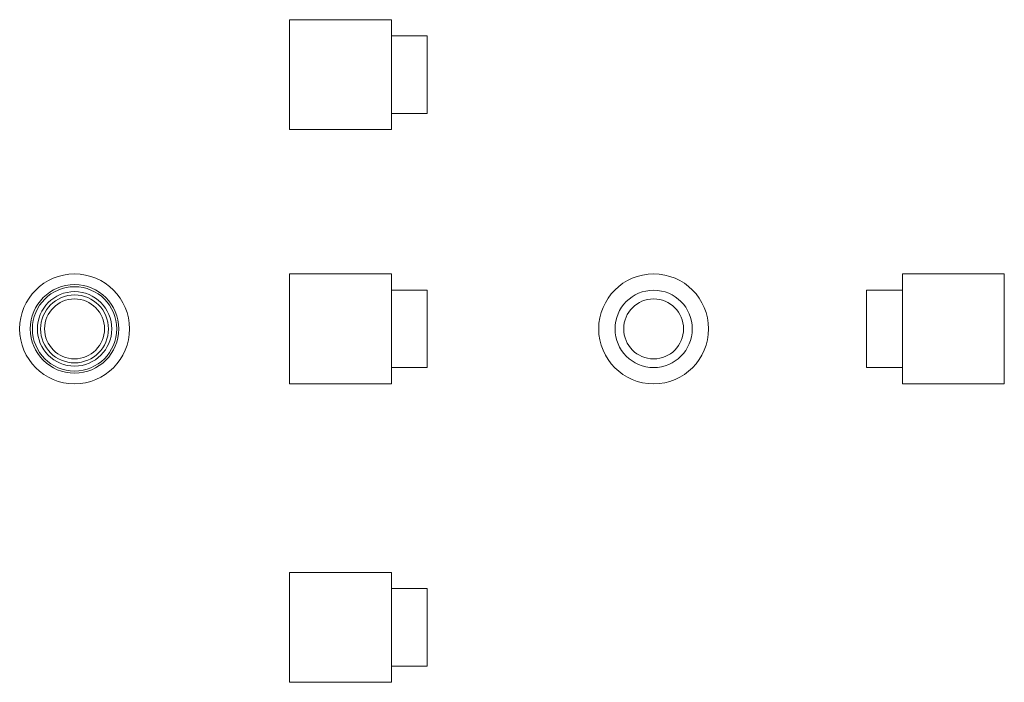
# Model space of a CAD drawing. Header units: inches. Extents: x 1.4 to 13.8, y 1.1 to 9.4.
import ezdxf

# ---------------------------------------------------------------- set-up
doc = ezdxf.new("R2010")
doc.units = ezdxf.units.IN
doc.header["$MEASUREMENT"] = 0

msp = doc.modelspace()

# ---------------------------------------------------------------- linework, layer by layer
at = {"color": 7, "linetype": 'Continuous', "lineweight": 15}
for p, q in [((6.104, 9.401), (4.829, 9.401)), ((4.829, 9.401), (4.829, 8.026)), ((6.104, 9.401), (6.104, 8.026)), ((6.554, 9.198), (6.104, 9.198)), ((6.554, 9.198), (6.554, 8.229)), ((6.104, 8.229), (6.554, 8.229)), ((4.829, 8.026), (6.104, 8.026)), ((6.104, 6.22), (4.829, 6.22)), ((4.829, 6.22), (4.829, 4.845)), ((6.104, 6.22), (6.104, 4.845)), ((13.781, 6.22), (12.506, 6.22)), ((12.506, 4.845), (12.506, 6.22)), ((13.781, 4.845), (13.781, 6.22)), ((6.554, 6.017), (6.104, 6.017)), ((6.554, 6.017), (6.554, 5.048)), ((12.506, 6.017), (12.056, 6.017)), ((12.056, 5.048), (12.056, 6.017)), ((6.104, 5.048), (6.554, 5.048)), ((12.056, 5.048), (12.506, 5.048)), ((4.829, 4.845), (6.104, 4.845)), ((12.506, 4.845), (13.781, 4.845)), ((6.104, 2.484), (4.829, 2.484)), ((4.829, 2.484), (4.829, 1.796)), ((6.104, 2.484), (6.104, 1.796)), ((6.554, 2.281), (6.104, 2.281)), ((6.554, 2.281), (6.554, 1.796)), ((4.829, 1.796), (4.829, 1.109)), ((6.104, 1.796), (6.104, 1.109)), ((6.554, 1.796), (6.554, 1.312)), ((6.104, 1.312), (6.554, 1.312)), ((4.829, 1.109), (6.104, 1.109))]:
    msp.add_line(p, q, dxfattribs=at)
for centre, radius in [((2.136, 5.532), 0.688), ((9.389, 5.532), 0.688), ((2.136, 5.532), 0.554), ((2.136, 5.532), 0.528), ((2.136, 5.532), 0.466), ((2.136, 5.532), 0.425), ((9.389, 5.532), 0.484), ((2.136, 5.532), 0.375), ((9.389, 5.532), 0.375)]:
    msp.add_circle(centre, radius, dxfattribs=at)

doc.saveas('drawing.dxf')
